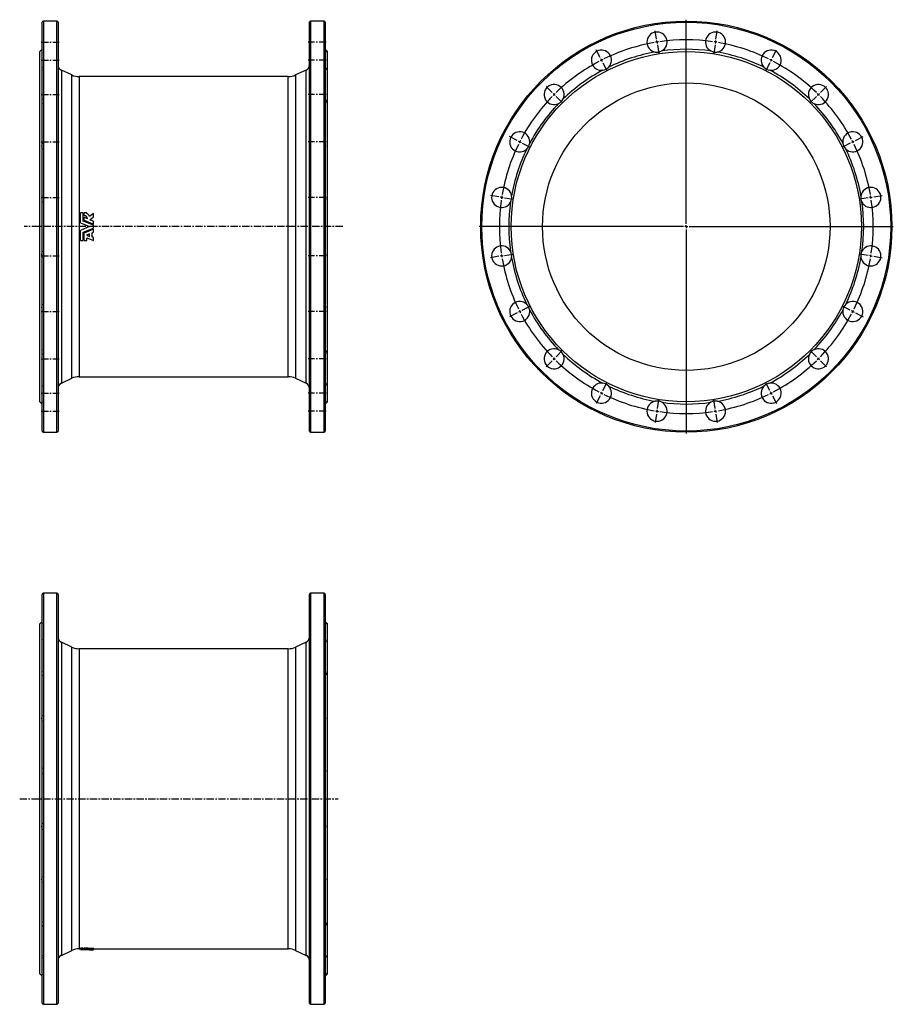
# Model space of a CAD drawing. Extents: x -177 to 1343, y -430 to 1282.
import ezdxf

# ---------------------------------------------------------------- set-up
doc = ezdxf.new("R2010")
doc.units = 0
doc.linetypes.add('CENTERX2', pattern=[20.32, 12.7, -2.54, 2.54, -2.54])
doc.layers.get('0').update_dxf_attribs({"linetype": 'CONTINUOUS'})
doc.layers.add('FORMAT', color=7, linetype='CONTINUOUS')

# ---------------------------------------------------------------- blocks, each defined once
blk = doc.blocks.new('SW_CENTERMARKSYMBOL_0')
at = {"layer": 'FORMAT', "color": 0}
for p, q in [((0, 5), (0, 360)), ((-5, 0), (-360, 0)), ((0, 0), (-2.5, 0)), ((0, 0), (0, 2.5)), ((0, 0), (0, -2.5)), ((0, 0), (2.5, 0)), ((5, 0), (360, 0)), ((0, -5), (0, -360))]:
    blk.add_line(p, q, dxfattribs=at)
blk = doc.blocks.new('SW_CENTERMARKSYMBOL_1')
at = {"layer": 'FORMAT', "color": 0}
for p, q in [((-0.8, 4.9), (-3.1, 19.8)), ((102.5, 4.9), (104.8, 19.8)), ((0, 0), (-0.4, 2.5)), ((0, 0), (0.4, -2.5)), ((50.8, -316), (50.8, 2.5)), ((101.7, 0), (101.3, -2.5)), ((101.7, 0), (102.1, 2.5)), ((-99, -27), (-105.8, -13.6)), ((0.8, -4.9), (3.1, -19.8)), ((100.9, -4.9), (98.6, -19.8)), ((200.7, -27), (207.5, -13.6)), ((-96.7, -31.4), (-97.8, -29.2)), ((-96.7, -31.4), (-95.6, -33.6)), ((198.4, -31.4), (197.3, -33.6)), ((198.4, -31.4), (199.5, -29.2)), ((-94.4, -35.9), (-87.6, -49.2)), ((196.1, -35.9), (189.3, -49.2)), ((-182.5, -87.7), (-193.1, -77)), ((284.2, -87.7), (294.8, -77)), ((-179, -91.2), (-180.7, -89.4)), ((-179, -91.2), (-177.2, -93)), ((-175.4, -94.7), (-164.8, -105.3)), ((277.1, -94.7), (266.5, -105.3)), ((280.7, -91.2), (278.9, -93)), ((280.7, -91.2), (282.4, -89.4)), ((-243.2, -171.2), (-256.6, -164.4)), ((344.9, -171.2), (358.2, -164.4)), ((-238.7, -173.5), (-241, -172.3)), ((-238.7, -173.5), (-236.5, -174.6)), ((-234.3, -175.7), (-220.9, -182.5)), ((336, -175.7), (322.6, -182.5)), ((340.4, -173.5), (338.2, -174.6)), ((340.4, -173.5), (342.6, -172.3)), ((-275.1, -269.4), (-289.9, -267)), ((-270.2, -270.2), (-272.6, -269.8)), ((-270.2, -270.2), (-267.7, -270.5)), ((-265.2, -270.9), (-250.4, -273.3)), ((366.9, -270.9), (352.1, -273.3)), ((371.8, -270.2), (369.4, -270.5)), ((371.8, -270.2), (374.3, -269.8)), ((376.8, -269.4), (391.6, -267)), ((45.8, -321), (-272.7, -321)), ((50.8, -321), (48.3, -321)), ((50.8, -321), (50.8, -318.5)), ((50.8, -321), (50.8, -323.5)), ((50.8, -321), (53.3, -321)), ((55.8, -321), (374.3, -321)), ((50.8, -326), (50.8, -644.5)), ((-275.1, -372.6), (-289.9, -375)), ((-270.2, -371.8), (-272.6, -372.2)), ((-270.2, -371.8), (-267.7, -371.4)), ((-265.2, -371.1), (-250.4, -368.7)), ((366.9, -371.1), (352.1, -368.7)), ((371.8, -371.8), (369.4, -371.4)), ((371.8, -371.8), (374.3, -372.2)), ((376.8, -372.6), (391.6, -375)), ((-234.3, -466.3), (-220.9, -459.5)), ((336, -466.3), (322.6, -459.5)), ((-243.2, -470.8), (-256.6, -477.6)), ((-238.7, -468.5), (-241, -469.7)), ((-238.7, -468.5), (-236.5, -467.4)), ((340.4, -468.5), (338.2, -467.4)), ((340.4, -468.5), (342.6, -469.7)), ((344.9, -470.8), (358.2, -477.6)), ((-175.4, -547.3), (-164.8, -536.7)), ((277.1, -547.3), (266.5, -536.7)), ((-182.5, -554.3), (-193.1, -565)), ((-179, -550.8), (-180.7, -552.6)), ((-179, -550.8), (-177.2, -549)), ((280.7, -550.8), (278.9, -549)), ((280.7, -550.8), (282.4, -552.6)), ((284.2, -554.3), (294.8, -565)), ((-94.4, -606.1), (-87.6, -592.8)), ((196.1, -606.1), (189.3, -592.8)), ((-99, -615), (-105.8, -628.4)), ((-96.7, -610.6), (-97.8, -612.8)), ((-96.7, -610.6), (-95.6, -608.3)), ((198.4, -610.6), (197.3, -608.3)), ((198.4, -610.6), (199.5, -612.8)), ((200.7, -615), (207.5, -628.4)), ((0.8, -637.1), (3.1, -622.2)), ((100.9, -637.1), (98.6, -622.2)), ((-0.8, -646.9), (-3.1, -661.8)), ((0, -642), (-0.4, -644.5)), ((0, -642), (0.4, -639.5)), ((101.7, -642), (101.3, -639.5)), ((101.7, -642), (102.1, -644.5)), ((102.5, -646.9), (104.8, -661.8))]:
    blk.add_line(p, q, dxfattribs=at)
for start, end in [(99, 99.4407), (98.5593, 99), (81.8815, 98.1185), (81, 81.4407), (80.5593, 81), (99.8815, 116.1185), (63.8815, 80.1185), (117.8815, 134.1185), (117, 117.4407), (116.5593, 117), (63, 63.4407), (62.5593, 63), (45.8815, 62.1185), (135.8815, 152.1185), (135, 135.4407), (134.5593, 135), (45, 45.4407), (44.5593, 45), (27.8815, 44.1185), (152.5593, 153), (27, 27.4407), (153.8815, 170.1185), (153, 153.4407), (26.5593, 27), (9.8815, 26.1185), (171, 171.4407), (170.5593, 171), (9, 9.4407), (8.5593, 9), (171.8815, 188.1185), (351.8815, 8.1185), (188.5593, 189), (189, 189.4407), (189.8815, 206.1185), (333.8815, 350.1185), (350.5593, 351), (351, 351.4407), (206.5593, 207), (207, 207.4407), (207.8815, 224.1185), (315.8815, 332.1185), (332.5593, 333), (333, 333.4407), (224.5593, 225), (225, 225.4407), (225.8815, 242.1185), (297.8815, 314.1185), (314.5593, 315), (315, 315.4407), (242.5593, 243), (243, 243.4407), (243.8815, 260.1185), (279.8815, 296.1185), (296.5593, 297), (297, 297.4407), (260.5593, 261), (261, 261.4407), (261.8815, 278.1185), (278.5593, 279), (279, 279.4407)]:
    blk.add_arc((50.8, -321), 325, start, end, dxfattribs=at)

msp = doc.modelspace()

# ---------------------------------------------------------------- linework, layer by layer
at = {"color": 7, "linetype": 'CONTINUOUS'}
for p, q in [((-137.4, 566.8), (-137.4, 1277.8)), ((-111.9, 1279.8), (-135.4, 1279.8)), ((-109.9, 1277.8), (-109.9, 922.3)), ((327.1, 566.8), (327.1, 1277.8)), ((352.6, 1279.8), (329.1, 1279.8)), ((354.6, 1277.8), (354.6, 922.3)), ((-137.4, 1230.8), (-141.4, 1226.8)), ((-141.4, 922.3), (-141.4, 1226.8)), ((358.6, 1226.8), (354.6, 1230.8)), ((358.6, 922.3), (358.6, 1226.8)), ((-85.9, 1186.1), (-104.1, 1194.6)), ((290.5, 1183.3), (-73.2, 1183.3)), ((321.4, 1194.6), (303.2, 1186.1)), ((-71, 928.8), (-71, 946.4)), ((-66.3, 946.4), (-71, 946.4)), ((-66.3, 932.1), (-66.3, 946.4)), ((-59.9, 946.4), (-64.5, 946.4)), ((-64.5, 941.8), (-64.5, 946.4)), ((-59.9, 945), (-59.9, 946.4)), ((-48.2, 945.2), (-55.4, 939.8)), ((-48.2, 939.3), (-48.2, 945.2)), ((-71, 928.8), (-55, 922.3)), ((-71, 928.8), (-55, 922.3)), ((-71, 928.8), (-71, 928.8)), ((-48.2, 924.7), (-66.3, 932.1)), ((-64.5, 941.8), (-64.5, 941.7)), ((-64.5, 933.3), (-64.5, 938.5)), ((-58.5, 936), (-64.5, 938.5)), ((-64.5, 933.3), (-48.2, 926.7)), ((-64.5, 933.3), (-48.2, 926.6)), ((-64.5, 933.3), (-64.5, 933.3)), ((-54.6, 934.4), (-48.2, 939.3)), ((-48.2, 931.8), (-54.6, 934.4)), ((-54.5, 934.4), (-48.2, 939.2)), ((-48.2, 939.3), (-48.2, 939.2)), ((-48.2, 926.7), (-48.2, 931.8)), ((-48.2, 926.7), (-48.2, 926.6)), ((-141.4, 617.8), (-141.4, 922.3)), ((-109.9, 922.3), (-109.9, 566.8)), ((-55, 922.3), (-71, 915.7)), ((-55, 922.3), (-71, 915.8)), ((-71, 915.8), (-71, 915.7)), ((-71, 898.2), (-71, 915.7)), ((-66.3, 912.5), (-48.2, 919.9)), ((-66.3, 898.2), (-66.3, 912.5)), ((-48.2, 917.9), (-64.5, 911.2)), ((-48.2, 917.9), (-64.5, 911.3)), ((-64.5, 911.3), (-64.5, 911.2)), ((-64.5, 898.2), (-64.5, 911.2)), ((-55, 909.9), (-60.7, 907.6)), ((-55, 905.4), (-55, 909.9)), ((-50.7, 911.7), (-48.2, 912.7)), ((-50.7, 904.2), (-50.7, 911.7)), ((-48.2, 919.9), (-48.2, 924.7)), ((-48.2, 917.9), (-48.2, 917.9)), ((-48.2, 912.7), (-48.2, 917.9)), ((354.6, 922.3), (354.6, 566.8)), ((358.6, 617.8), (358.6, 922.3)), ((-71, 898.2), (-66.3, 898.2)), ((-64.5, 898.2), (-59.9, 898.2)), ((-60.7, 907.6), (-55, 905.4)), ((-60.6, 907.6), (-55, 905.5)), ((-59.9, 898.2), (-59.9, 902.7)), ((-59.9, 902.7), (-48.2, 898.2)), ((-48.2, 903.4), (-50.7, 904.3)), ((-48.2, 903.3), (-50.7, 904.2)), ((-48.2, 903.4), (-48.2, 903.3)), ((-48.2, 898.2), (-48.2, 903.3)), ((-104.1, 650), (-85.9, 658.5)), ((-73.2, 661.3), (290.5, 661.3)), ((303.2, 658.5), (321.4, 650)), ((-141.4, 617.8), (-137.4, 613.8)), ((354.6, 613.8), (358.6, 617.8)), ((-135.4, 564.8), (-111.9, 564.8)), ((329.1, 564.8), (352.6, 564.8)), ((-137.4, -428.4), (-137.4, 282.6)), ((-111.9, 284.6), (-135.4, 284.6)), ((-109.9, 282.6), (-109.9, -428.4)), ((327.1, -428.4), (327.1, 282.6)), ((352.6, 284.6), (329.1, 284.6)), ((354.6, 282.6), (354.6, -428.4)), ((-137.4, 235.6), (-141.4, 231.6)), ((-141.4, -377.4), (-141.4, 231.6)), ((358.6, 231.6), (354.6, 235.6)), ((358.6, -377.4), (358.6, 231.6)), ((-85.9, 191), (-104.1, 199.4)), ((321.4, 199.4), (303.2, 191)), ((290.5, 188.1), (-73.2, 188.1)), ((-104.1, -345.2), (-85.9, -336.7)), ((-73.2, -333.9), (-71, -333.9)), ((-66.3, -332.8), (-71, -332.8)), ((-71, -332.8), (-71, -334.2)), ((-66.3, -334.2), (-71, -334.2)), ((-71, -335.3), (-71, -334.2)), ((-71, -335.3), (-55, -335.4)), ((-66.3, -332.8), (-66.3, -334.2)), ((-64.5, -333.7), (-66.3, -333.7)), ((-66.3, -335.2), (-66.3, -334.2)), ((-48.2, -335.3), (-66.3, -335.2)), ((-59.9, -332.8), (-64.5, -332.8)), ((-64.5, -334.2), (-64.5, -332.8)), ((-59.9, -334.2), (-64.5, -334.2)), ((-64.5, -334.6), (-64.5, -334.2)), ((-64.5, -334.9), (-64.5, -334.6)), ((-64.5, -335.1), (-64.5, -334.9)), ((-58.5, -335), (-64.5, -334.9)), ((-64.5, -335.1), (-48.2, -335.3)), ((-59.9, -334.2), (-59.9, -332.8)), ((-59.9, -334.4), (-59.9, -334.2)), ((-48.2, -332.9), (-55.4, -333.3)), ((-55.4, -334.8), (-55.4, -333.3)), ((-48.2, -334.4), (-55.4, -334.8)), ((-55, -335.4), (-48.2, -335.4)), ((-54.6, -335.1), (-48.2, -334.8)), ((-48.2, -335.2), (-54.6, -335.1)), ((-48.2, -334.4), (-48.2, -332.9)), ((-48.2, -333.9), (290.5, -333.9)), ((-48.2, -334.8), (-48.2, -334.4)), ((-48.2, -335.2), (-48.2, -334.8)), ((-48.2, -335.3), (-48.2, -335.2)), ((-48.2, -335.4), (-48.2, -335.3)), ((-48.2, -335.3), (-48.2, -335.3)), ((303.2, -336.7), (321.4, -345.2)), ((-141.4, -377.4), (-137.4, -381.4)), ((354.6, -381.4), (358.6, -377.4)), ((-135.4, -430.4), (-111.9, -430.4)), ((329.1, -430.4), (352.6, -430.4))]:
    msp.add_line(p, q, dxfattribs=at)
at = {"color": 8, "linetype": 'CONTINUOUS'}
for p, q in [((-135.4, 1279.8), (-135.4, 564.8)), ((-111.9, 922.3), (-111.9, 1279.8)), ((329.1, 1279.8), (329.1, 564.8)), ((352.6, 922.3), (352.6, 1279.8)), ((-104.1, 1194.6), (-104.1, 922.3)), ((-85.9, 922.3), (-85.9, 1186.1)), ((-73.2, 1183.3), (-73.2, 922.3)), ((290.5, 922.3), (290.5, 1183.3)), ((303.2, 1186.1), (303.2, 658.5)), ((321.4, 650), (321.4, 1194.6)), ((-111.9, 564.8), (-111.9, 922.3)), ((-104.1, 922.3), (-104.1, 650)), ((-85.9, 658.5), (-85.9, 922.3)), ((-73.2, 922.3), (-73.2, 661.3)), ((290.5, 661.3), (290.5, 922.3)), ((352.6, 564.8), (352.6, 922.3)), ((-135.4, 284.6), (-135.4, -430.4)), ((-111.9, -430.4), (-111.9, 284.6)), ((329.1, 284.6), (329.1, -430.4)), ((352.6, -430.4), (352.6, 284.6)), ((-104.1, 199.4), (-104.1, -345.2)), ((-85.9, -336.7), (-85.9, 191)), ((303.2, 191), (303.2, -336.7)), ((321.4, -345.2), (321.4, 199.4)), ((-73.2, 188.1), (-73.2, -333.9)), ((290.5, -333.9), (290.5, 188.1))]:
    msp.add_line(p, q, dxfattribs=at)
at = {"color": 7, "linetype": 'CONTINUOUS', "flags": 128}
for points in [[(-137.4, 1227.8), (-137.7, 1227.4), (-137.9, 1227), (-138.1, 1226.6), (-138.3, 1226.3), (-138.3, 1226.1), (-138.3, 1225.9), (-138.3, 1225.8), (-138.1, 1225.8), (-137.8, 1225.8), (-137.4, 1226)], [(354.6, 1227.8), (355, 1227.4), (355.2, 1227), (355.4, 1226.6), (355.6, 1226.3), (355.6, 1226.1), (355.6, 1225.9), (355.6, 1225.8), (355.4, 1225.8), (355.1, 1225.8), (354.6, 1226)], [(-137.4, 1199.7), (-137.7, 1199), (-137.9, 1198.3), (-138.1, 1197.7), (-138.3, 1197.1), (-138.3, 1196.5), (-138.3, 1196.1), (-138.3, 1195.6), (-138.1, 1195.3), (-137.8, 1194.8), (-137.4, 1194.5)], [(354.6, 1199.7), (355, 1199), (355.2, 1198.3), (355.4, 1197.7), (355.6, 1197.1), (355.6, 1196.5), (355.6, 1196.1), (355.6, 1195.6), (355.4, 1195.3), (355.1, 1194.8), (354.6, 1194.5)], [(-137.4, 1144.4), (-137.7, 1143.5), (-137.9, 1142.6), (-138.1, 1141.8), (-138.3, 1140.9), (-138.3, 1140.1), (-138.3, 1139.4), (-138.3, 1138.7), (-138.1, 1138), (-137.8, 1137.1), (-137.4, 1136.4)], [(354.6, 1144.4), (355, 1143.5), (355.2, 1142.6), (355.4, 1141.8), (355.6, 1140.9), (355.6, 1140.1), (355.6, 1139.4), (355.6, 1138.7), (355.4, 1138), (355.1, 1137.1), (354.6, 1136.4)], [(-137.4, 708.2), (-137.7, 707.7), (-137.9, 707.2), (-138.1, 706.6), (-138.3, 705.9), (-138.3, 705.3), (-138.3, 704.5), (-138.3, 703.7), (-138.1, 702.9), (-137.8, 701.5), (-137.4, 700.1)], [(354.6, 708.2), (355, 707.7), (355.2, 707.2), (355.4, 706.6), (355.6, 705.9), (355.6, 705.3), (355.6, 704.5), (355.6, 703.7), (355.4, 702.9), (355.1, 701.5), (354.6, 700.1)], [(-137.4, 650), (-137.7, 649.9), (-137.9, 649.6), (-138.1, 649.3), (-138.3, 649), (-138.3, 648.5), (-138.3, 648.1), (-138.3, 647.5), (-138.1, 646.9), (-137.8, 646), (-137.4, 644.9)], [(354.6, 650), (355, 649.9), (355.2, 649.6), (355.4, 649.3), (355.6, 649), (355.6, 648.5), (355.6, 648.1), (355.6, 647.5), (355.4, 646.9), (355.1, 646), (354.6, 644.9)], [(-137.4, 618.5), (-137.7, 618.7), (-137.9, 618.7), (-138.1, 618.8), (-138.3, 618.7), (-138.3, 618.6), (-138.3, 618.5), (-138.3, 618.3), (-138.1, 618), (-137.8, 617.4), (-137.4, 616.7)], [(354.6, 618.5), (355, 618.7), (355.2, 618.7), (355.4, 618.8), (355.6, 618.7), (355.6, 618.6), (355.6, 618.5), (355.6, 618.3), (355.4, 618), (355.1, 617.4), (354.6, 616.7)], [(-137.4, 232.7), (-137.7, 232.2), (-137.9, 231.8), (-138.1, 231.5), (-138.3, 231.2), (-138.3, 231), (-138.3, 230.8), (-138.3, 230.7), (-138.1, 230.6), (-137.8, 230.7), (-137.4, 230.9)], [(354.6, 232.7), (355, 232.2), (355.2, 231.8), (355.4, 231.5), (355.6, 231.2), (355.6, 231), (355.6, 230.8), (355.6, 230.7), (355.4, 230.6), (355.1, 230.7), (354.6, 230.9)], [(-137.4, 204.5), (-137.7, 203.9), (-137.9, 203.2), (-138.1, 202.5), (-138.3, 201.9), (-138.3, 201.4), (-138.3, 200.9), (-138.3, 200.5), (-138.1, 200.1), (-137.8, 199.7), (-137.4, 199.4)], [(354.6, 204.5), (355, 203.9), (355.2, 203.2), (355.4, 202.5), (355.6, 201.9), (355.6, 201.4), (355.6, 200.9), (355.6, 200.5), (355.4, 200.1), (355.1, 199.7), (354.6, 199.4)], [(-137.4, 149.3), (-137.7, 148.4), (-137.9, 147.5), (-138.1, 146.6), (-138.3, 145.8), (-138.3, 145), (-138.3, 144.3), (-138.3, 143.5), (-138.1, 142.9), (-137.8, 142), (-137.4, 141.2)], [(354.6, 149.3), (355, 148.4), (355.2, 147.5), (355.4, 146.6), (355.6, 145.8), (355.6, 145), (355.6, 144.3), (355.6, 143.5), (355.4, 142.9), (355.1, 142), (354.6, 141.2)], [(-137.4, -286.9), (-137.7, -287.4), (-137.9, -287.9), (-138.1, -288.5), (-138.3, -289.2), (-138.3, -289.9), (-138.3, -290.6), (-138.3, -291.4), (-138.1, -292.3), (-137.8, -293.6), (-137.4, -295)], [(354.6, -286.9), (355, -287.4), (355.2, -287.9), (355.4, -288.5), (355.6, -289.2), (355.6, -289.9), (355.6, -290.6), (355.6, -291.4), (355.4, -292.3), (355.1, -293.6), (354.6, -295)], [(-137.4, -345.1), (-137.7, -345.3), (-137.9, -345.5), (-138.1, -345.8), (-138.3, -346.2), (-138.3, -346.6), (-138.3, -347), (-138.3, -347.6), (-138.1, -348.2), (-137.8, -349.2), (-137.4, -350.3)], [(354.6, -345.1), (355, -345.3), (355.2, -345.5), (355.4, -345.8), (355.6, -346.2), (355.6, -346.6), (355.6, -347), (355.6, -347.6), (355.4, -348.2), (355.1, -349.2), (354.6, -350.3)], [(-137.4, -376.6), (-137.7, -376.5), (-137.9, -376.4), (-138.1, -376.4), (-138.3, -376.4), (-138.3, -376.5), (-138.3, -376.6), (-138.3, -376.9), (-138.1, -377.2), (-137.8, -377.7), (-137.4, -378.4)], [(354.6, -376.6), (355, -376.5), (355.2, -376.4), (355.4, -376.4), (355.6, -376.4), (355.6, -376.5), (355.6, -376.6), (355.6, -376.9), (355.4, -377.2), (355.1, -377.7), (354.6, -378.4)]]:
    msp.add_lwpolyline(points, dxfattribs=at)
at = {"color": 7, "linetype": 'CONTINUOUS'}
for radius in [357.5, 304.5, 250]:
    msp.add_circle((982.5, 922.3), radius, dxfattribs=at)
at = {"color": 8, "linetype": 'CONTINUOUS'}
msp.add_circle((982.5, 922.3), 355.5, dxfattribs=at)
at = {"color": 7, "linetype": 'CONTINUOUS'}
for centre, radius, start, end in [((-135.4, 1277.8), 2, 90, 180), ((-111.9, 1277.8), 2, 0, 90), ((329.1, 1277.8), 2, 90, 180), ((352.6, 1277.8), 2, 0, 90), ((931.7, 1243.3), 17.5, 297.9423, 260.0577), ((1033.4, 1243.3), 17.5, 279.9423, 242.0577), ((835, 1211.8), 17.5, 315.9423, 278.0577), ((982.5, 922.3), 308.5, 100.0551, 115.9449), ((931.7, 1243.3), 17.5, 260.0587, 297.9415), ((982.5, 922.3), 308.5, 82.0551, 97.9449), ((1033.4, 1243.3), 17.5, 242.0584, 279.9415), ((982.5, 922.3), 308.5, 64.0551, 79.9449), ((1130.1, 1211.8), 17.5, 261.9423, 224.0577), ((-99.9, 1203.6), 10, 180, 245), ((317.1, 1203.6), 10, 295, 0), ((835, 1211.8), 17.5, 278.0588, 315.9414), ((1130.1, 1211.8), 17.5, 224.0585, 261.9414), ((-73.2, 1213.3), 30, 245, 270), ((290.5, 1213.3), 30, 270, 295), ((982.5, 922.3), 308.5, 118.0551, 133.9449), ((982.5, 922.3), 308.5, 46.0551, 61.9449), ((752.7, 1152.1), 17.5, 333.9423, 296.0577), ((1212.3, 1152.1), 17.5, 243.9423, 206.0577), ((982.5, 922.3), 308.5, 136.0551, 151.9449), ((752.7, 1152.1), 17.5, 296.0584, 333.9416), ((1212.3, 1152.1), 17.5, 206.0584, 243.9416), ((982.5, 922.3), 308.5, 28.0551, 43.9449), ((692.9, 1069.8), 17.5, 351.9423, 314.0577), ((1272.1, 1069.8), 17.5, 225.9423, 188.0577), ((-124.9, 1062.3), 13.5, 157.9516, 202.0484), ((342.1, 1062.3), 13.5, 337.9516, 22.0484), ((692.9, 1069.8), 17.5, 314.0585, 351.9414), ((1272.1, 1069.8), 17.5, 188.0588, 225.9414), ((982.5, 922.3), 308.5, 154.0551, 169.9449), ((982.5, 922.3), 308.5, 10.0551, 25.9449), ((661.5, 973.1), 17.5, 9.9423, 332.0577), ((1303.5, 973.1), 17.5, 207.9423, 170.0577), ((-122, 970.5), 16.3, 159.906, 200.094), ((339.3, 970.5), 16.3, 339.906, 20.094), ((982.5, 922.3), 308.5, 172.0551, 187.9449), ((661.5, 973.1), 17.5, 332.0584, 9.9415), ((1303.5, 973.1), 17.5, 170.0587, 207.9415), ((982.5, 922.3), 308.5, 352.0551, 7.9449), ((-62.5, 938.3), 7.2, 11.8775, 69.0319), ((-64.5, 935.8), 5.97, 2.0772, 89.7635), ((-64.5, 935.7), 5.94, 2.9539, 89.9677), ((-122.2, 874), 16.2, 159.697, 200.303), ((339.5, 874), 16.2, 339.697, 20.303), ((661.5, 871.4), 17.5, 27.9423, 350.0577), ((661.5, 871.4), 17.5, 350.0587, 27.9415), ((1303.5, 871.4), 17.5, 152.0584, 189.9415), ((1303.5, 871.4), 17.5, 189.9423, 152.0577), ((982.5, 922.3), 308.5, 190.0551, 205.9449), ((982.5, 922.3), 308.5, 334.0551, 349.9449), ((692.9, 774.7), 17.5, 45.9423, 8.0577), ((1272.1, 774.7), 17.5, 171.9423, 134.0577), ((-125.3, 782.2), 13.1, 157.2118, 202.7882), ((342.6, 782.2), 13.1, 337.2118, 22.7882), ((692.9, 774.7), 17.5, 8.0588, 45.9414), ((982.5, 922.3), 308.5, 208.0551, 223.9449), ((982.5, 922.3), 308.5, 316.0551, 331.9449), ((1272.1, 774.7), 17.5, 134.0585, 171.9414), ((752.7, 692.5), 17.5, 63.9423, 26.0577), ((752.7, 692.5), 17.5, 26.0584, 63.9416), ((1212.3, 692.5), 17.5, 153.9423, 116.0577), ((1212.3, 692.5), 17.5, 116.0584, 153.9416), ((982.5, 922.3), 308.5, 226.0551, 241.9449), ((982.5, 922.3), 308.5, 298.0551, 313.9449), ((-73.2, 631.3), 30, 90, 115), ((290.5, 631.3), 30, 65, 90), ((-99.9, 640.9), 10, 115, 180), ((317.1, 640.9), 10, 0, 65), ((835, 632.7), 17.5, 81.9423, 44.0577), ((835, 632.7), 17.5, 44.0585, 81.9414), ((982.5, 922.3), 308.5, 244.0551, 259.9449), ((982.5, 922.3), 308.5, 280.0551, 295.9449), ((1130.1, 632.7), 17.5, 135.9423, 98.0577), ((1130.1, 632.7), 17.5, 98.0588, 135.9414), ((931.7, 601.3), 17.5, 99.9423, 62.0577), ((931.7, 601.3), 17.5, 62.0584, 99.9415), ((982.5, 922.3), 308.5, 262.0551, 277.9449), ((1033.4, 601.3), 17.5, 117.9423, 80.0577), ((1033.4, 601.3), 17.5, 80.0587, 117.9415), ((-135.4, 566.8), 2, 180, 270), ((-111.9, 566.8), 2, 270, 0), ((329.1, 566.8), 2, 180, 270), ((352.6, 566.8), 2, 270, 0), ((-135.4, 282.6), 2, 90, 180), ((-111.9, 282.6), 2, 0, 90), ((329.1, 282.6), 2, 90, 180), ((352.6, 282.6), 2, 0, 90), ((-99.9, 208.5), 10, 180, 245), ((317.1, 208.5), 10, 295, 0), ((-73.2, 218.1), 30, 245, 270), ((290.5, 218.1), 30, 270, 295), ((-124.9, 67.2), 13.5, 157.9516, 202.0484), ((342.1, 67.2), 13.5, 337.9516, 22.0484), ((-122, -24.6), 16.3, 159.906, 200.094), ((339.3, -24.6), 16.3, 339.906, 20.094), ((-122.2, -121.1), 16.2, 159.697, 200.303), ((339.5, -121.1), 16.2, 339.697, 20.303), ((-125.3, -212.9), 13.1, 157.2118, 202.7882), ((342.6, -212.9), 13.1, 337.2118, 22.7882), ((-73.2, -363.9), 30, 90, 115), ((-63.2, -362.4), 27.8, 80.3254, 92.6314), ((-60, -358.7), 25.9, 79.9012, 89.8598), ((-60, -360.1), 25.7, 79.849, 89.8536), ((290.5, -363.9), 30, 65, 90), ((-99.9, -354.2), 10, 115, 180), ((317.1, -354.2), 10, 0, 65), ((-135.4, -428.4), 2, 180, 270), ((-111.9, -428.4), 2, 270, 0), ((329.1, -428.4), 2, 180, 270), ((352.6, -428.4), 2, 270, 0)]:
    msp.add_arc(centre, radius, start, end, dxfattribs=at)
at = {"layer": 'FORMAT', "linetype": 'CENTERX2'}
for p, q in [((-139.4, 1243.3), (-107.9, 1243.3)), ((356.6, 1243.3), (325.1, 1243.3)), ((-139.4, 1211.8), (-107.9, 1211.8)), ((356.6, 1211.8), (325.1, 1211.8)), ((-139.4, 1152.1), (-107.9, 1152.1)), ((356.6, 1152.1), (325.1, 1152.1)), ((-139.4, 1069.8), (-107.9, 1069.8)), ((356.6, 1069.8), (325.1, 1069.8)), ((-139.4, 973.1), (-107.9, 973.1)), ((356.6, 973.1), (325.1, 973.1)), ((385.4, 922.3), (-168.6, 922.3)), ((-139.4, 871.4), (-107.9, 871.4)), ((356.6, 871.4), (325.1, 871.4)), ((-139.4, 774.7), (-107.9, 774.7)), ((356.6, 774.7), (325.1, 774.7)), ((-139.4, 692.5), (-107.9, 692.5)), ((356.6, 692.5), (325.1, 692.5)), ((-139.4, 632.7), (-107.9, 632.7)), ((356.6, 632.7), (325.1, 632.7)), ((-139.4, 601.3), (-107.9, 601.3)), ((356.6, 601.3), (325.1, 601.3)), ((-176.6, -72.9), (377.4, -72.9))]:
    msp.add_line(p, q, dxfattribs=at)

# ---------------------------------------------------------------- block references
at = {"layer": 'FORMAT'}
for name, p in [('SW_CENTERMARKSYMBOL_0', (982.5, 922.3)), ('SW_CENTERMARKSYMBOL_1', (931.7, 1243.3))]:
    msp.add_blockref(name, p, dxfattribs=at)

doc.saveas('drawing.dxf')
